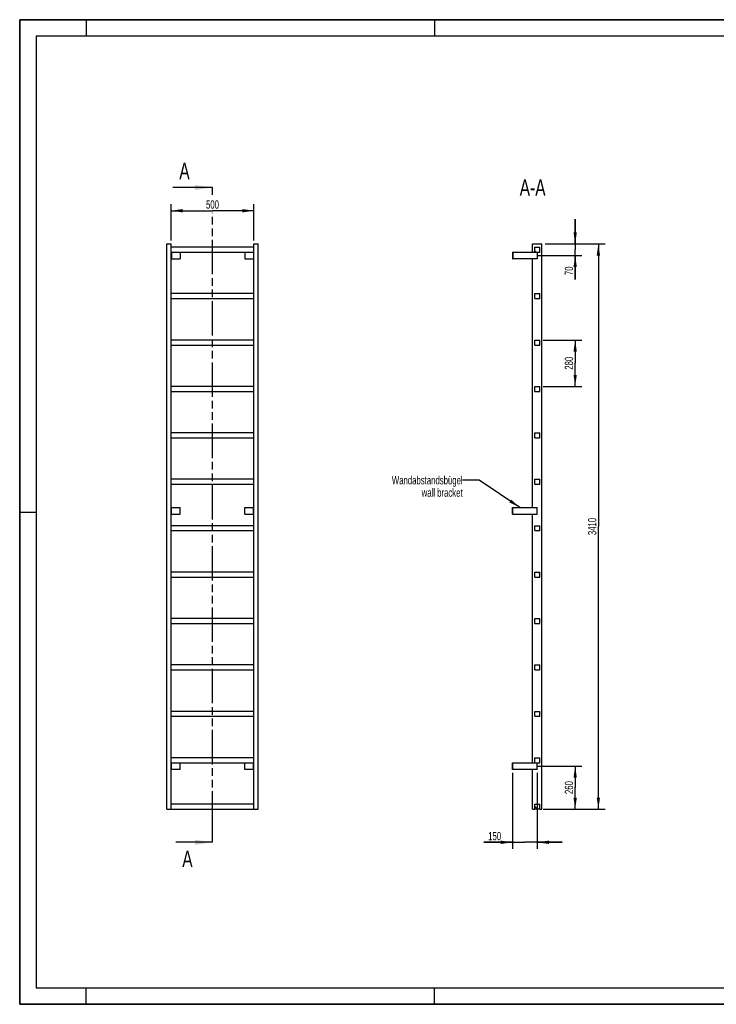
# Model space of a CAD drawing. Header units: millimetres. Extents: x 0 to 8400, y 0 to 5940.
# Tile 1 of 2: x 0 to 4200, y 0 to 5940. Entities that reach past the tile are written whole.
import ezdxf

# ---------------------------------------------------------------- set-up
doc = ezdxf.new("R2010")
doc.units = ezdxf.units.MM
doc.header["$LTSCALE"] = 462
doc.linetypes.add('PHANTOM', pattern=[0.8, 0.45, -0.05, 0.1, -0.05, 0.1, -0.05])
doc.layers.get('0').update_dxf_attribs({"linetype": 'CONTINUOUS'})
for name, color, linetype in [('050_DIMENSIONING', 7, 'CONTINUOUS'), ('053_NOTES', 7, 'CONTINUOUS'), ('HATCHING_BL0', 7, 'CONTINUOUS')]:
    doc.layers.add(name, color=color, linetype=linetype)
doc.styles.get("Standard").update_dxf_attribs({"font": 'txt', "width": 0.7})
doc.dimstyles.new('DIMSTYLE_1', dxfattribs={"dimtxt": 50, "dimasz": 70, "dimexe": 2, "dimexo": 1, "dimtad": 1, "dimdec": 1, "dimtxsty": 'Standard', "dimblk": '_FILLED', "dimblk1": '_FILLED', "dimblk2": '_FILLED', "dimcen": 0.09, "dimazin": 2, "dimtp": 0.8, "dimtm": 0.8, "dimtfac": 1, "dimtdec": 1, "dimtofl": 0, "dimtmove": 0, "dimatfit": 3, "dimldrblk": '_FILLED', "dimfxl": 1, "dimtolj": 1, "dimarcsym": 0})
doc.dimstyles.new('DIMSTYLE_2', dxfattribs={"dimtxt": 50, "dimasz": 70, "dimexe": 2, "dimexo": 1, "dimtad": 1, "dimdec": 1, "dimtxsty": 'Standard', "dimblk": '_FILLED', "dimblk1": '_FILLED', "dimblk2": '_FILLED', "dimcen": 0.09, "dimazin": 2, "dimtp": 0.5, "dimtm": 0.5, "dimtfac": 1, "dimtdec": 1, "dimtofl": 0, "dimtmove": 0, "dimatfit": 3, "dimldrblk": '_FILLED', "dimfxl": 1, "dimtolj": 1, "dimarcsym": 0})
doc.dimstyles.new('DIMSTYLE_3', dxfattribs={"dimtxt": 50, "dimasz": 70, "dimexe": 2, "dimexo": 1, "dimtad": 1, "dimdec": 1, "dimtxsty": 'Standard', "dimblk": '_FILLED', "dimblk1": '_FILLED', "dimblk2": '_FILLED', "dimcen": 0.09, "dimazin": 2, "dimtp": 0.3, "dimtm": 0.3, "dimtfac": 1, "dimtdec": 1, "dimtofl": 0, "dimtmove": 0, "dimatfit": 3, "dimldrblk": '_FILLED', "dimfxl": 1, "dimtolj": 1, "dimarcsym": 0})
doc.dimstyles.new('DIMSTYLE_4', dxfattribs={"dimtxt": 50, "dimasz": 70, "dimexe": 2, "dimexo": 1, "dimtad": 1, "dimtxsty": 'Standard', "dimblk": '_FILLED', "dimblk1": '_FILLED', "dimblk2": '_FILLED', "dimcen": 0.09, "dimazin": 2, "dimtp": 0.5, "dimtm": 0.5, "dimtfac": 1, "dimtofl": 0, "dimtmove": 0, "dimatfit": 3, "dimldrblk": '_FILLED', "dimfxl": 1, "dimtolj": 1, "dimarcsym": 0})
doc.dimstyles.new('DIMSTYLE_5', dxfattribs={"dimtxt": 50, "dimasz": 70, "dimexe": 2, "dimexo": 1, "dimtad": 1, "dimtxsty": 'Standard', "dimblk": '_FILLED', "dimblk1": '_FILLED', "dimblk2": '_FILLED', "dimcen": 0.09, "dimazin": 2, "dimtp": 2, "dimtm": 2, "dimtfac": 1, "dimtofl": 0, "dimtmove": 0, "dimatfit": 3, "dimldrblk": '_FILLED', "dimfxl": 1, "dimtolj": 1, "dimarcsym": 0})
doc.dimstyles.get("Standard").update_dxf_attribs({"dimtxt": 50, "dimasz": 70, "dimexe": 2, "dimexo": 1, "dimtad": 1, "dimtxsty": 'Standard', "dimblk": '_FILLED', "dimblk1": '_FILLED', "dimblk2": '_FILLED', "dimcen": 0.09, "dimazin": 2, "dimtol": 1, "dimtp": 0.01, "dimtm": 0.01, "dimtfac": 1, "dimtofl": 0, "dimtmove": 0, "dimatfit": 3, "dimldrblk": '_FILLED', "dimfxl": 1, "dimtolj": 1, "dimarcsym": 0})

# ---------------------------------------------------------------- blocks, each defined once
blk = doc.blocks.new('_FILLED')
at = {"color": 0, "linetype": 'ByBlock'}
blk.add_solid([(0, 0), (-1, 0.143), (-1, -0.143)], dxfattribs=at)
blk = doc.blocks.new('*D2')
at = {"layer": '050_DIMENSIONING', "color": 2, "linetype": 'Continuous', "transparency": 16777216}
for p, q in [((912.3, 4607.4), (912.3, 4827.4)), ((1412.3, 4607.4), (1412.3, 4827.4)), ((912.3, 4787.4), (1162.3, 4787.4)), ((1412.3, 4787.4), (1162.3, 4787.4))]:
    blk.add_line(p, q, dxfattribs=at)
at = {"layer": '050_DIMENSIONING', "color": 2, "linetype": 'Continuous', "transparency": 16777216, "xscale": 70, "yscale": 70, "zscale": 70, "rotation": 180}
blk.add_blockref('_FILLED', (912.3, 4787.4), dxfattribs=at)
at = {"layer": '050_DIMENSIONING', "color": 2, "linetype": 'Continuous', "transparency": 16777216, "xscale": 70, "yscale": 70, "zscale": 70}
blk.add_blockref('_FILLED', (1412.3, 4787.4), dxfattribs=at)
at = {"layer": '050_DIMENSIONING', "color": 2, "linetype": 'Continuous', "transparency": 16777216, "insert": (1162.3, 4849.9), "char_height": 50, "width": 171.429, "attachment_point": 2, "line_spacing_factor": 0.9}
blk.add_mtext('500', dxfattribs=at)
blk = doc.blocks.new('*D3')
at = {"layer": '050_DIMENSIONING', "color": 2, "linetype": 'Continuous', "transparency": 16777216}
for p, q in [((3120.3, 1437.4), (3389.1, 1437.4)), ((3349.1, 1437.4), (3349.1, 1307.4)), ((3349.1, 1177.4), (3349.1, 1307.4)), ((3169.1, 1177.4), (3389.1, 1177.4))]:
    blk.add_line(p, q, dxfattribs=at)
at = {"layer": '050_DIMENSIONING', "color": 2, "linetype": 'Continuous', "transparency": 16777216, "xscale": 70, "yscale": 70, "zscale": 70}
for p, rotation in [((3349.1, 1437.4), 90), ((3349.1, 1177.4), 270)]:
    blk.add_blockref('_FILLED', p, dxfattribs=dict(at, rotation=rotation))
at = {"layer": '050_DIMENSIONING', "color": 2, "linetype": 'Continuous', "transparency": 16777216, "insert": (3286.6, 1307.4), "char_height": 50, "width": 176.786, "attachment_point": 2, "rotation": 90, "line_spacing_factor": 0.9}
blk.add_mtext('260', dxfattribs=at)
blk = doc.blocks.new('*D4')
at = {"layer": '050_DIMENSIONING', "color": 2, "linetype": 'Continuous', "transparency": 16777216}
for p, q in [((3349.1, 4587.4), (3349.1, 4737.4)), ((3349.1, 4737.4), (3349.1, 4552.4)), ((3169.1, 4587.4), (3389.1, 4587.4)), ((3125.7, 4517.4), (3389.1, 4517.4)), ((3349.1, 4372.5), (3349.1, 4552.4)), ((3349.1, 4517.4), (3349.1, 4372.5))]:
    blk.add_line(p, q, dxfattribs=at)
at = {"layer": '050_DIMENSIONING', "color": 2, "linetype": 'Continuous', "transparency": 16777216, "xscale": 70, "yscale": 70, "zscale": 70}
for p, rotation in [((3349.1, 4587.4), 270), ((3349.1, 4517.4), 90)]:
    blk.add_blockref('_FILLED', p, dxfattribs=dict(at, rotation=rotation))
at = {"layer": '050_DIMENSIONING', "color": 2, "linetype": 'Continuous', "transparency": 16777216, "insert": (3286.6, 4451.1), "char_height": 50, "width": 117.857, "attachment_point": 3, "rotation": 90, "line_spacing_factor": 0.9}
blk.add_mtext('70', dxfattribs=at)
blk = doc.blocks.new('*D5')
at = {"layer": '050_DIMENSIONING', "color": 2, "linetype": 'Continuous', "transparency": 16777216}
for p, q in [((2970.6, 1397.4), (2970.6, 937.4)), ((3120.6, 1397.4), (3120.6, 937.4)), ((2970.6, 977.4), (2799.2, 977.4)), ((2799.2, 977.4), (3045.6, 977.4)), ((3270.6, 977.4), (3045.6, 977.4)), ((3120.6, 977.4), (3270.6, 977.4))]:
    blk.add_line(p, q, dxfattribs=at)
at = {"layer": '050_DIMENSIONING', "color": 2, "linetype": 'Continuous', "transparency": 16777216, "xscale": 70, "yscale": 70, "zscale": 70}
blk.add_blockref('_FILLED', (2970.6, 977.4), dxfattribs=at)
at = {"layer": '050_DIMENSIONING', "color": 2, "linetype": 'Continuous', "transparency": 16777216, "xscale": 70, "yscale": 70, "zscale": 70, "rotation": 180}
blk.add_blockref('_FILLED', (3120.6, 977.4), dxfattribs=at)
at = {"layer": '050_DIMENSIONING', "color": 2, "linetype": 'Continuous', "transparency": 16777216, "insert": (2902.8, 1039.9), "char_height": 50, "width": 155.357, "attachment_point": 3, "line_spacing_factor": 0.9}
blk.add_mtext('150', dxfattribs=at)
blk = doc.blocks.new('*D6')
at = {"layer": '050_DIMENSIONING', "color": 2, "linetype": 'Continuous', "transparency": 16777216}
for p, q in [((3155.6, 4007.4), (3389.1, 4007.4)), ((3349.1, 4007.4), (3349.1, 3867.4)), ((3349.1, 3727.4), (3349.1, 3867.4)), ((3155.6, 3727.4), (3389.1, 3727.4))]:
    blk.add_line(p, q, dxfattribs=at)
at = {"layer": '050_DIMENSIONING', "color": 2, "linetype": 'Continuous', "transparency": 16777216, "xscale": 70, "yscale": 70, "zscale": 70}
for p, rotation in [((3349.1, 4007.4), 90), ((3349.1, 3727.4), 270)]:
    blk.add_blockref('_FILLED', p, dxfattribs=dict(at, rotation=rotation))
at = {"layer": '050_DIMENSIONING', "color": 2, "linetype": 'Continuous', "transparency": 16777216, "insert": (3286.6, 3867.4), "char_height": 50, "width": 176.786, "attachment_point": 2, "rotation": 90, "line_spacing_factor": 0.9}
blk.add_mtext('280', dxfattribs=at)
blk = doc.blocks.new('*D7')
at = {"layer": '050_DIMENSIONING', "color": 2, "linetype": 'Continuous', "transparency": 16777216}
for p, q in [((3169.1, 4587.4), (3529.1, 4587.4)), ((3489.1, 4587.4), (3489.1, 2882.4)), ((3489.1, 1177.4), (3489.1, 2882.4)), ((3155.6, 1177.4), (3529.1, 1177.4))]:
    blk.add_line(p, q, dxfattribs=at)
at = {"layer": '050_DIMENSIONING', "color": 2, "linetype": 'Continuous', "transparency": 16777216, "xscale": 70, "yscale": 70, "zscale": 70}
for p, rotation in [((3489.1, 4587.4), 90), ((3489.1, 1177.4), 270)]:
    blk.add_blockref('_FILLED', p, dxfattribs=dict(at, rotation=rotation))
at = {"layer": '050_DIMENSIONING', "color": 2, "linetype": 'Continuous', "transparency": 16777216, "insert": (3426.6, 2882.4), "char_height": 50, "width": 214.286, "attachment_point": 2, "rotation": 90, "line_spacing_factor": 0.9}
blk.add_mtext('3410', dxfattribs=at)
blk = doc.blocks.new('XSEC_FILLED')
at = {"color": 0, "linetype": 'ByBlock'}
blk.add_solid([(0, 0), (-1, 0.143), (-1, -0.143)], dxfattribs=at)
blk = doc.blocks.new('HATCHING_BL0', base_point=(1042.6, 2952.4))
at = {"layer": 'HATCHING_BL0', "color": 7, "linetype": 'PHANTOM'}
for p, q in [((1162.3, 4882.9), (1162.3, 4927.4)), ((1162.3, 1077.4), (1162.3, 4774.1)), ((1162.3, 977.4), (1162.3, 1077.4))]:
    blk.add_line(p, q, dxfattribs=at)
at = {"layer": 'HATCHING_BL0', "color": 7, "linetype": 'Continuous', "char_height": 100, "width": 128.571, "attachment_point": 1, "line_spacing_factor": 0.9}
for insert in [(962.2, 5077.4), (980.2, 927.4)]:
    blk.add_mtext('A', dxfattribs=dict(at, insert=insert))
at = {"layer": 'HATCHING_BL0', "color": 7, "linetype": 'Continuous'}
for points in [[(1162.3, 4927.4), (922.9, 4927.4)], [(1162.3, 977.4), (940.9, 977.4)]]:
    blk.add_leader(points, dimstyle='Standard', override={"dimasz": 105, "dimtad": 0, "dimldrblk": 'XSEC_FILLED'}, dxfattribs=at)

msp = doc.modelspace()

# ---------------------------------------------------------------- hatches: boundary and pattern name
at = {"linetype": 'Continuous'}
h = msp.add_hatch(dxfattribs=at)
h.set_pattern_fill('ANSI31', color=2, angle=90, style=0, pattern_type=2)
h.set_pattern_definition([(135, (3120.6, 1177.42), (-239.54, -239.54), [])])
edge = h.paths.add_edge_path()
edge.add_line((3135.594, 1177.417), (3105.594, 1177.417))
edge.add_line((3105.594, 1177.417), (3105.594, 1207.417))
edge.add_line((3105.594, 1207.417), (3135.594, 1207.417))
edge.add_line((3135.594, 1177.417), (3135.594, 1207.417))
edge = h.paths.add_edge_path()
edge.add_line((3105.594, 1457.417), (3105.594, 1487.417))
edge.add_line((3105.594, 1487.417), (3135.594, 1487.417))
edge.add_line((3135.594, 1457.417), (3135.594, 1487.417))
edge.add_line((3105.594, 1457.417), (3135.594, 1457.417))
edge = h.paths.add_edge_path()
edge.add_line((3105.594, 1737.417), (3105.594, 1767.417))
edge.add_line((3105.594, 1767.417), (3135.594, 1767.417))
edge.add_line((3135.594, 1737.417), (3135.594, 1767.417))
edge.add_line((3105.594, 1737.417), (3135.594, 1737.417))
edge = h.paths.add_edge_path()
edge.add_line((3105.594, 2017.417), (3105.594, 2047.417))
edge.add_line((3105.594, 2047.417), (3135.594, 2047.417))
edge.add_line((3135.594, 2017.417), (3135.594, 2047.417))
edge.add_line((3105.594, 2017.417), (3135.594, 2017.417))
edge = h.paths.add_edge_path()
edge.add_line((3105.594, 2297.417), (3105.594, 2327.417))
edge.add_line((3105.594, 2327.417), (3135.594, 2327.417))
edge.add_line((3135.594, 2297.417), (3135.594, 2327.417))
edge.add_line((3105.594, 2297.417), (3135.594, 2297.417))
edge = h.paths.add_edge_path()
edge.add_line((3105.594, 2577.417), (3105.594, 2607.417))
edge.add_line((3105.594, 2607.417), (3135.594, 2607.417))
edge.add_line((3135.594, 2577.417), (3135.594, 2607.417))
edge.add_line((3105.594, 2577.417), (3135.594, 2577.417))
edge = h.paths.add_edge_path()
edge.add_line((3105.594, 2857.417), (3105.594, 2887.417))
edge.add_line((3105.594, 2887.417), (3135.594, 2887.417))
edge.add_line((3135.594, 2857.417), (3135.594, 2887.417))
edge.add_line((3105.594, 2857.417), (3135.594, 2857.417))
edge = h.paths.add_edge_path()
edge.add_line((3105.594, 3137.417), (3105.594, 3167.417))
edge.add_line((3105.594, 3167.417), (3135.594, 3167.417))
edge.add_line((3135.594, 3137.417), (3135.594, 3167.417))
edge.add_line((3105.594, 3137.417), (3135.594, 3137.417))
edge = h.paths.add_edge_path()
edge.add_line((3105.594, 3417.417), (3105.594, 3447.417))
edge.add_line((3105.594, 3447.417), (3135.594, 3447.417))
edge.add_line((3135.594, 3417.417), (3135.594, 3447.417))
edge.add_line((3105.594, 3417.417), (3135.594, 3417.417))
edge = h.paths.add_edge_path()
edge.add_line((3105.594, 3697.417), (3105.594, 3727.417))
edge.add_line((3105.594, 3727.417), (3135.594, 3727.417))
edge.add_line((3135.594, 3697.417), (3135.594, 3727.417))
edge.add_line((3105.594, 3697.417), (3135.594, 3697.417))
edge = h.paths.add_edge_path()
edge.add_line((3105.594, 3977.417), (3105.594, 4007.417))
edge.add_line((3105.594, 4007.417), (3135.594, 4007.417))
edge.add_line((3135.594, 3977.417), (3135.594, 4007.417))
edge.add_line((3105.594, 3977.417), (3135.594, 3977.417))
edge = h.paths.add_edge_path()
edge.add_line((3105.594, 4257.417), (3105.594, 4287.417))
edge.add_line((3105.594, 4287.417), (3135.594, 4287.417))
edge.add_line((3135.594, 4257.417), (3135.594, 4287.417))
edge.add_line((3105.594, 4257.417), (3135.594, 4257.417))
edge = h.paths.add_edge_path()
edge.add_line((3105.594, 4537.417), (3105.594, 4567.417))
edge.add_line((3105.594, 4567.417), (3135.594, 4567.417))
edge.add_line((3135.594, 4537.417), (3135.594, 4567.417))
edge.add_line((3105.594, 4537.417), (3135.594, 4537.417))

# ---------------------------------------------------------------- linework, layer by layer
at = {"color": 7, "linetype": 'Continuous'}
for p, q in [((0, 5940), (8400, 5940)), ((0, 0), (0, 5940)), ((887.255, 4587.417), (912.255, 4587.417)), ((887.255, 1177.417), (887.255, 4587.417)), ((912.255, 1177.417), (912.255, 4587.417)), ((1412.255, 4587.417), (1437.255, 4587.417)), ((1412.255, 1177.417), (1412.255, 4587.417)), ((1437.255, 1177.417), (1437.255, 4587.417)), ((3092.094, 4587.417), (3149.094, 4587.417)), ((3092.094, 4537.417), (3092.094, 4587.417)), ((3149.094, 1177.417), (3149.094, 4587.417)), ((1412.255, 4567.417), (912.255, 4567.417)), ((912.255, 4537.417), (1412.255, 4537.417)), ((914.255, 4537.417), (914.255, 4497.417)), ((967.255, 4537.417), (967.255, 4497.417)), ((1357.255, 4537.417), (1357.255, 4497.417)), ((1410.255, 4537.417), (1410.255, 4497.417)), ((2970.594, 4537.417), (2972.594, 4537.417)), ((2970.594, 4537.417), (2970.594, 4497.417)), ((2972.594, 4537.417), (3105.594, 4537.417)), ((2972.594, 4537.417), (2972.594, 4497.417)), ((3105.594, 4567.417), (3135.594, 4567.417)), ((3105.594, 4537.417), (3105.594, 4567.417)), ((3105.594, 4537.417), (3135.594, 4537.417)), ((3120.594, 4537.417), (3120.594, 4497.417)), ((3135.594, 4537.417), (3135.594, 4567.417)), ((912.255, 4497.417), (914.255, 4497.417)), ((914.255, 4497.417), (967.255, 4497.417)), ((1357.255, 4497.417), (1410.255, 4497.417)), ((1410.255, 4497.417), (1412.255, 4497.417)), ((2970.594, 4497.417), (2972.594, 4497.417)), ((3120.594, 4497.417), (2972.594, 4497.417)), ((3092.094, 2997.417), (3092.094, 4497.417)), ((1412.255, 4287.417), (912.255, 4287.417)), ((3105.594, 4287.417), (3135.594, 4287.417)), ((3105.594, 4257.417), (3105.594, 4287.417)), ((3135.594, 4257.417), (3135.594, 4287.417)), ((912.255, 4257.417), (1412.255, 4257.417)), ((3105.594, 4257.417), (3135.594, 4257.417)), ((1412.255, 4007.417), (912.255, 4007.417)), ((3105.594, 4007.417), (3135.594, 4007.417)), ((3105.594, 3977.417), (3105.594, 4007.417)), ((3135.594, 3977.417), (3135.594, 4007.417)), ((912.255, 3977.417), (1412.255, 3977.417)), ((3105.594, 3977.417), (3135.594, 3977.417)), ((1412.255, 3727.417), (912.255, 3727.417)), ((912.255, 3697.417), (1412.255, 3697.417)), ((3105.594, 3727.417), (3135.594, 3727.417)), ((3105.594, 3697.417), (3105.594, 3727.417)), ((3105.594, 3697.417), (3135.594, 3697.417)), ((3135.594, 3697.417), (3135.594, 3727.417)), ((1412.255, 3447.417), (912.255, 3447.417)), ((3105.594, 3447.417), (3135.594, 3447.417)), ((3105.594, 3417.417), (3105.594, 3447.417)), ((3135.594, 3417.417), (3135.594, 3447.417)), ((912.255, 3417.417), (1412.255, 3417.417)), ((3105.594, 3417.417), (3135.594, 3417.417)), ((1412.255, 3167.417), (912.255, 3167.417)), ((3105.594, 3167.417), (3135.594, 3167.417)), ((3105.594, 3137.417), (3105.594, 3167.417)), ((3135.594, 3137.417), (3135.594, 3167.417)), ((912.255, 3137.417), (1412.255, 3137.417)), ((3105.594, 3137.417), (3135.594, 3137.417)), ((912.255, 2997.417), (914.255, 2997.417)), ((914.255, 2957.417), (914.255, 2997.417)), ((914.255, 2997.417), (967.255, 2997.417)), ((967.255, 2957.417), (967.255, 2997.417)), ((1357.255, 2957.417), (1357.255, 2997.417)), ((1357.255, 2997.417), (1410.255, 2997.417)), ((1410.255, 2957.417), (1410.255, 2997.417)), ((1410.255, 2997.417), (1412.255, 2997.417)), ((2970.594, 2997.417), (2972.594, 2997.417)), ((2970.594, 2957.417), (2970.594, 2997.417)), ((2972.594, 2997.417), (3120.594, 2997.417)), ((2972.594, 2957.417), (2972.594, 2997.417)), ((3120.594, 2957.417), (3120.594, 2997.417)), ((912.255, 2957.417), (914.255, 2957.417)), ((914.255, 2957.417), (967.255, 2957.417)), ((1357.255, 2957.417), (1410.255, 2957.417)), ((1410.255, 2957.417), (1412.255, 2957.417)), ((2970.594, 2957.417), (2972.594, 2957.417)), ((2972.594, 2957.417), (3120.594, 2957.417)), ((3092.094, 1457.417), (3092.094, 2957.417)), ((1412.255, 2887.417), (912.255, 2887.417)), ((912.255, 2857.417), (1412.255, 2857.417)), ((3105.594, 2887.417), (3135.594, 2887.417)), ((3105.594, 2857.417), (3105.594, 2887.417)), ((3105.594, 2857.417), (3135.594, 2857.417)), ((3135.594, 2857.417), (3135.594, 2887.417)), ((1412.255, 2607.417), (912.255, 2607.417)), ((912.255, 2577.417), (1412.255, 2577.417)), ((3105.594, 2607.417), (3135.594, 2607.417)), ((3105.594, 2577.417), (3105.594, 2607.417)), ((3105.594, 2577.417), (3135.594, 2577.417)), ((3135.594, 2577.417), (3135.594, 2607.417)), ((1412.255, 2327.417), (912.255, 2327.417)), ((3105.594, 2327.417), (3135.594, 2327.417)), ((3105.594, 2297.417), (3105.594, 2327.417)), ((3135.594, 2297.417), (3135.594, 2327.417)), ((912.255, 2297.417), (1412.255, 2297.417)), ((3105.594, 2297.417), (3135.594, 2297.417)), ((1412.255, 2047.417), (912.255, 2047.417)), ((3105.594, 2047.417), (3135.594, 2047.417)), ((3105.594, 2017.417), (3105.594, 2047.417)), ((3135.594, 2017.417), (3135.594, 2047.417)), ((912.255, 2017.417), (1412.255, 2017.417)), ((3105.594, 2017.417), (3135.594, 2017.417)), ((1412.255, 1767.417), (912.255, 1767.417)), ((912.255, 1737.417), (1412.255, 1737.417)), ((3105.594, 1767.417), (3135.594, 1767.417)), ((3105.594, 1737.417), (3105.594, 1767.417)), ((3105.594, 1737.417), (3135.594, 1737.417)), ((3135.594, 1737.417), (3135.594, 1767.417)), ((1412.255, 1487.417), (912.255, 1487.417)), ((3105.594, 1487.417), (3135.594, 1487.417)), ((3105.594, 1457.417), (3105.594, 1487.417)), ((3135.594, 1457.417), (3135.594, 1487.417)), ((912.255, 1457.417), (1412.255, 1457.417)), ((914.255, 1417.417), (914.255, 1457.417)), ((967.255, 1417.417), (967.255, 1457.417)), ((1357.255, 1417.417), (1357.255, 1457.417)), ((1410.255, 1417.417), (1410.255, 1457.417)), ((2970.594, 1457.417), (2972.594, 1457.417)), ((2970.594, 1417.417), (2970.594, 1457.417)), ((2972.594, 1457.417), (3105.594, 1457.417)), ((2972.594, 1417.417), (2972.594, 1457.417)), ((3105.594, 1457.417), (3135.594, 1457.417)), ((3120.594, 1417.417), (3120.594, 1457.417)), ((914.255, 1417.417), (912.255, 1417.417)), ((967.255, 1417.417), (914.255, 1417.417)), ((1410.255, 1417.417), (1357.255, 1417.417)), ((1412.255, 1417.417), (1410.255, 1417.417)), ((2972.594, 1417.417), (2970.594, 1417.417)), ((3120.594, 1417.417), (2972.594, 1417.417)), ((3092.094, 1177.417), (3092.094, 1417.417)), ((1412.255, 1207.417), (912.255, 1207.417)), ((3105.594, 1177.417), (3105.594, 1207.417)), ((3105.594, 1207.417), (3135.594, 1207.417)), ((3135.594, 1177.417), (3135.594, 1207.417)), ((887.255, 1177.417), (912.255, 1177.417)), ((912.255, 1177.417), (1412.255, 1177.417)), ((1412.255, 1177.417), (1437.255, 1177.417)), ((3092.094, 1177.417), (3105.594, 1177.417)), ((3135.594, 1177.417), (3105.594, 1177.417)), ((3135.594, 1177.417), (3149.094, 1177.417)), ((0, 0), (8400, 0))]:
    msp.add_line(p, q, dxfattribs=at)
at = {"color": 3, "linetype": 'Continuous'}
for p, q in [((0, 5940), (0, 0)), ((8400, 5940), (0, 5940)), ((400, 5940), (400, 5840)), ((2500, 5940), (2500, 5840)), ((0, 2970), (100, 2970)), ((400, 0), (400, 100)), ((2500, 0), (2500, 100)), ((8400, 0), (0, 0))]:
    msp.add_line(p, q, dxfattribs=at)
at = {"color": 5, "linetype": 'Continuous'}
for p, q in [((100, 5840), (100, 100)), ((8300, 5840), (100, 5840)), ((100, 100), (8300, 100))]:
    msp.add_line(p, q, dxfattribs=at)

# ---------------------------------------------------------------- block references
at = {"layer": 'HATCHING_BL0'}
msp.add_blockref('HATCHING_BL0', (1042.564, 2952.417), dxfattribs=at)

# ---------------------------------------------------------------- texts
at = {"layer": '053_NOTES', "color": 2, "linetype": 'Continuous', "attachment_point": 3, "line_spacing_factor": 0.9}
for s, insert, char_height, width in [('A-A', (3170.726, 4977.417), 100, 364.28571), ('Wandabstandsbügel\\Pwall bracket', (2670.594, 3186.916), 50, 945.35714)]:
    msp.add_mtext(s, dxfattribs=dict(at, insert=insert, char_height=char_height, width=width))

# ---------------------------------------------------------------- dimensions: what is measured, and where the dimension line sits
at = {"layer": '050_DIMENSIONING', "color": 2, "linetype": 'Continuous'}
for base, p1, p2, dimstyle, picture, middle in [((1412.255, 4787.417), (912.255, 4606.417), (1412.255, 4606.417), 'DIMSTYLE_1', '*D2', (1155.112, 4787.417)), ((3120.594, 977.417), (2970.594, 1398.417), (3120.594, 1398.417), 'DIMSTYLE_4', '*D5', (2843.839, 977.417))]:
    dim = msp.add_linear_dim(base=base, p1=p1, p2=p2, dimstyle=dimstyle, dxfattribs=at)
    dim.commit()
    dim.dimension.update_dxf_attribs({"geometry": picture, "text_midpoint": middle, "dimtype": 160})
for base, p1, p2, angle, dimstyle, picture, middle in [((3349.094, 4517.417), (3168.094, 4587.417), (3124.738, 4517.417), 270, 'DIMSTYLE_3', '*D4', (3349.094, 4404.631)), ((3489.094, 4587.417), (3154.594, 1177.417), (3168.094, 4587.417), 90, 'DIMSTYLE_5', '*D7', (3489.094, 2875.274)), ((3349.094, 3727.417), (3154.594, 4007.417), (3154.594, 3727.417), 270, 'DIMSTYLE_4', '*D6', (3349.094, 3860.274)), ((3349.094, 1437.417), (3168.094, 1177.417), (3119.332, 1437.417), 90, 'DIMSTYLE_2', '*D3', (3349.094, 1300.274))]:
    dim = msp.add_linear_dim(base=base, p1=p1, p2=p2, angle=angle, dimstyle=dimstyle, dxfattribs=at)
    dim.commit()
    dim.dimension.update_dxf_attribs({"geometry": picture, "text_midpoint": middle, "dimtype": 160})

# ---------------------------------------------------------------- leaders
at = {"layer": '053_NOTES', "color": 2, "linetype": 'Continuous', "annotation_type": 0, "has_hookline": 1, "hookline_direction": 1, "text_width": 578.176}
msp.add_leader([(3015.669, 2997.417), (2770.594, 3161.916), (2670.594, 3161.916)], dimstyle='Standard', override={"dimtad": 0}, dxfattribs=at)

doc.saveas('drawing.dxf')
